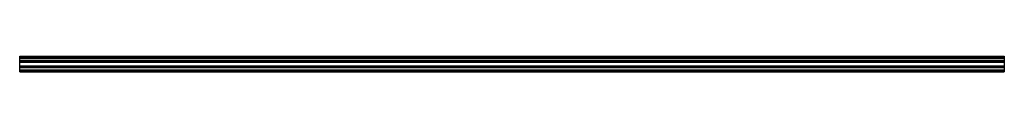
# Model space of a CAD drawing. Header units: millimetres. Extents: x 0 to 2050, y -16 to 17.
import ezdxf

# ---------------------------------------------------------------- set-up
doc = ezdxf.new("R2010")
doc.units = ezdxf.units.MM
doc.header["$LTSCALE"] = 10
doc.linetypes.add('ALLCAD_Strich', pattern=[0.2, 0.15, -0.05])
doc.layers.add('BESCH_KONT_sich_schn_grun_2d', color=10, linetype='Continuous')

msp = doc.modelspace()

# ---------------------------------------------------------------- linework, layer by layer
at = {"layer": 'BESCH_KONT_sich_schn_grun_2d', "linetype": 'ALLCAD_Strich'}
for p, q in [((0, 16.5, -33), (2050, 16.5, -33)), ((0, -16.5, -33), (0, 16.5, -33)), ((0, 14, -33), (2050, 14, -33)), ((0, 12.4, -33), (2050, 12.4, -33)), ((2050, 7, -33), (0, 7, -33)), ((0, 6, -33), (2050, 6, -33)), ((0, 5.5, -33), (0, 5.5, -33)), ((0, 5.5, -33), (0, 5.5, -33)), ((0, 5.5, -33), (0, 5.5, -33)), ((0, 5.5, -33), (0, 5.5, -33)), ((0, 5.5, -33), (0, 5.5, -33)), ((0, 5.5, -33), (0, 5.5, -33)), ((0, 5.5, -33), (0, 5.5, -33)), ((0, 5.5, -33), (0, 5.5, -33)), ((0, 5.5, -33), (0, 5.5, -33)), ((0, 5.5, -33), (0, 5.5, -33)), ((0, 5.5, -33), (0, 5.5, -33)), ((0, 5.5, -33), (0, 5.5, -33)), ((0, 5.5, -33), (0, 5.5, -33)), ((0, 5.5, -33), (0, 5.5, -33)), ((0, 5.5, -33), (0, 5.5, -33)), ((0, 5.5, -33), (0, 5.5, -33)), ((0, 5.5, -33), (0, 5.5, -33)), ((0, 5.5, -33), (0, 5.5, -33)), ((0, 5.5, -33), (0, 5.5, -33)), ((0, 5.5, -33), (0, 5.5, -33)), ((0, 5.5, -33), (0, 5.5, -33)), ((0, 5.5, -33), (2050, 5.5, -33)), ((0, 5.5, -33), (0, 5.5, -33)), ((0, 5.5, -33), (0, 5.5, -33)), ((0, 5.5, -33), (0, 5.5, -33)), ((0, 5.5, -33), (0, 5.5, -33)), ((0, 5.5, -33), (0, 5.5, -33)), ((0, 5.5, -33), (0, 5.5, -33)), ((0, 5.5, -33), (0, 5.5, -33)), ((0, 5.5, -33), (0, 5.5, -33)), ((0, 5.5, -33), (0, 5.5, -33)), ((0, 4.5, -33), (2050, 4.5, -33)), ((0, 4, -33), (2050, 4, -33)), ((2050, 16.5, -33), (2050, -16.5, -33)), ((0, -4, -33), (2050, -4, -33)), ((0, -4.5, -33), (2050, -4.5, -33)), ((0, -5.5, -33), (2050, -5.5, -33)), ((0, -6, -33), (2050, -6, -33)), ((0, -7, -33), (2050, -7, -33)), ((0, -12.4, -33), (2050, -12.4, -33)), ((0, -14, -33), (2050, -14, -33)), ((0, -16.5, -33), (2050, -16.5, -33))]:
    msp.add_line(p, q, dxfattribs=at)

doc.saveas('drawing.dxf')
